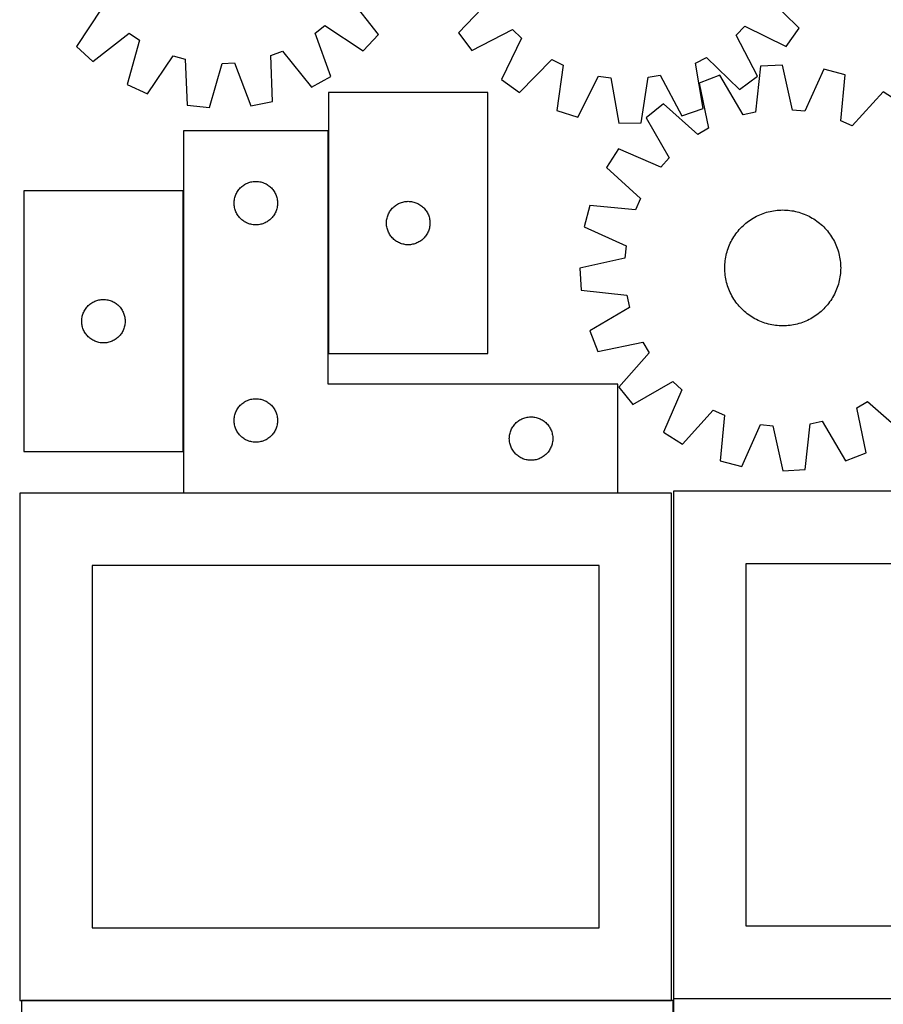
# Model space of a CAD drawing. Header units: millimetres. Extents: x 7 to 1493, y 7 to 2993.
# Tile 3 of 12: x 7 to 603, y 1759 to 2438. Entities that reach past the tile are written whole.
import ezdxf

# ---------------------------------------------------------------- set-up
doc = ezdxf.new("R2010")
doc.units = ezdxf.units.MM
doc.layers.add('COMMON', color=5, linetype='CONTINUOUS', true_color=0x0000ff)
doc.layers.add('CUT', color=7, linetype='CONTINUOUS', true_color=0x000000)

msp = doc.modelspace()

# ---------------------------------------------------------------- linework, layer by layer
at = {"layer": 'COMMON'}
for p, q in [((219.795495, 2361.699047), (219.795495, 2207.957089)), ((119.595495, 2140.211977), (119.595495, 2320.211977)), ((419.695495, 2111.599047), (119.695495, 2111.599047)), ((7.849575, 1761.399045), (456.70076, 1761.399045)), ((457.949575, 1761.299045), (457.949575, 1412.623824)), ((458.049576, 1762.723824), (908.049576, 1762.723824))]:
    msp.add_line(p, q, dxfattribs=at)
at = {"layer": 'CUT'}
for p, q in [((254.271407, 2428.209588), (234.723624, 2453.246739)), ((544.748973, 2432.458633), (522.108969, 2454.738781)), ((331.573278, 2452.16104), (309.544302, 2429.276569)), ((63.348229, 2446.372304), (45.868672, 2419.849864)), ((210.584982, 2429.068385), (217.314194, 2434.382242)), ((217.314194, 2434.382242), (243.836635, 2416.902685)), ((501.322338, 2427.624527), (507.302741, 2433.768966)), ((507.302741, 2433.768966), (535.874494, 2419.889856)), ((57.175576, 2409.415091), (82.212726, 2428.962874)), ((82.212726, 2428.962874), (89.345946, 2424.205085)), ((221.439124, 2399.216042), (210.584982, 2429.068385)), ((243.836635, 2416.902685), (254.271407, 2428.209588)), ((309.544302, 2429.276569), (318.755555, 2416.952472)), ((318.755555, 2416.952472), (346.94138, 2431.599451)), ((346.94138, 2431.599451), (353.08582, 2425.619047)), ((515.969316, 2399.438701), (501.322338, 2427.624527)), ((535.874494, 2419.889856), (544.748973, 2432.458633)), ((45.868672, 2419.849864), (57.175576, 2409.415091)), ((89.345946, 2424.205085), (80.917784, 2393.579265)), ((353.08582, 2425.619047), (339.20671, 2397.047295)), ((94.89581, 2387.149232), (112.666958, 2413.477184)), ((112.666958, 2413.477184), (120.921291, 2411.156544)), ((180.156247, 2413.532654), (188.19818, 2416.506991)), ((181.254268, 2381.787275), (180.156247, 2413.532654)), ((188.19818, 2416.506991), (208.02104, 2391.68706)), ((120.921291, 2411.156544), (122.369531, 2379.425213)), ((137.650414, 2377.629335), (146.415996, 2408.160292)), ((146.415996, 2408.160292), (154.983449, 2408.503961)), ((154.983449, 2408.503961), (166.166328, 2378.773203)), ((351.775487, 2388.172816), (374.055635, 2410.812819)), ((374.055635, 2410.812819), (381.747391, 2407.023854)), ((381.747391, 2407.023854), (377.376729, 2375.561621)), ((473.174311, 2408.260761), (480.760749, 2412.256424)), ((478.394516, 2376.928282), (473.174311, 2408.260761)), ((480.760749, 2412.256424), (503.645219, 2390.227448)), ((517.982188, 2406.129649), (514.587954, 2374.547155)), ((533.344517, 2406.983687), (517.982188, 2406.129649)), ((540.218546, 2375.972036), (533.344517, 2406.983687)), ((208.02104, 2391.68706), (221.439124, 2399.216042)), ((392.072712, 2371.005456), (406.266245, 2399.422323)), ((406.266245, 2399.422323), (414.752395, 2398.195686)), ((440.420213, 2398.542944), (448.870073, 2399.998707)), ((448.870073, 2399.998707), (463.82717, 2371.976216)), ((490.085968, 2400.107462), (475.739436, 2394.548003)), ((506.206685, 2372.737821), (490.085968, 2400.107462)), ((503.645219, 2390.227448), (515.969316, 2399.438701)), ((561.736357, 2404.090721), (548.748722, 2375.10286)), ((576.610713, 2400.155738), (561.736357, 2404.090721)), ((573.565175, 2368.537714), (576.610713, 2400.155738)), ((80.917784, 2393.579265), (94.89581, 2387.149232)), ((339.20671, 2397.047295), (351.775487, 2388.172816)), ((414.752395, 2398.195686), (420.318013, 2366.922716)), ((435.702656, 2367.130854), (440.420213, 2398.542944)), ((475.739436, 2394.548003), (482.270856, 2363.46239)), ((219.895496, 2387.957089), (219.895496, 2207.957089)), ((329.895496, 2387.957089), (219.895496, 2387.957089)), ((329.895496, 2207.957089), (329.895496, 2387.957089)), ((602.718981, 2388.630804), (581.409265, 2365.075109)), ((615.649358, 2380.291984), (602.718981, 2388.630804)), ((122.369531, 2379.425213), (137.650414, 2377.629335)), ((166.166328, 2378.773203), (181.254268, 2381.787275)), ((451.069513, 2380.200156), (439.143118, 2370.479475)), ((474.85891, 2359.151657), (451.069513, 2380.200156)), ((377.376729, 2375.561621), (392.072712, 2371.005456)), ((463.82717, 2371.976216), (478.394516, 2376.928282)), ((514.587954, 2374.547155), (506.206685, 2372.737821)), ((548.748722, 2375.10286), (540.218546, 2375.972036)), ((420.318013, 2366.922716), (435.702656, 2367.130854)), ((439.143118, 2370.479475), (454.96085, 2342.93362)), ((581.409265, 2365.075109), (573.565175, 2368.537714)), ((219.695495, 2361.699047), (119.695495, 2361.699047)), ((119.695495, 2361.699047), (119.695495, 2111.699047)), ((219.695495, 2186.699047), (219.695495, 2361.699047)), ((482.270856, 2363.46239), (474.85891, 2359.151657)), ((420.114355, 2349.210436), (411.775535, 2336.28006)), ((449.24376, 2336.543451), (420.114355, 2349.210436)), ((454.96085, 2342.93362), (449.24376, 2336.543451)), ((411.775535, 2336.28006), (435.331229, 2314.970343)), ((160.692281, 2323.696636), (161.321839, 2324.144202)), ((161.321839, 2324.144202), (161.973603, 2324.558767)), ((161.973603, 2324.558767), (162.645844, 2324.939229)), ((162.645844, 2324.939229), (163.336779, 2325.284581)), ((163.336779, 2325.284581), (164.044576, 2325.593907)), ((164.044576, 2325.593907), (164.767359, 2325.866386)), ((164.767359, 2325.866386), (165.50321, 2326.101295)), ((165.50321, 2326.101295), (166.250179, 2326.298013)), ((166.250179, 2326.298013), (167.006283, 2326.456016)), ((167.006283, 2326.456016), (167.769519, 2326.574887)), ((167.769519, 2326.574887), (168.537863, 2326.65431)), ((168.537863, 2326.65431), (169.309276, 2326.694074)), ((169.309276, 2326.694074), (170.081713, 2326.694074)), ((170.081713, 2326.694074), (170.853127, 2326.65431)), ((170.853127, 2326.65431), (171.62147, 2326.574887)), ((171.62147, 2326.574887), (172.384706, 2326.456016)), ((172.384706, 2326.456016), (173.140811, 2326.298013)), ((173.140811, 2326.298013), (173.887779, 2326.101295)), ((173.887779, 2326.101295), (174.62363, 2325.866386)), ((174.62363, 2325.866386), (175.346413, 2325.593907)), ((175.346413, 2325.593907), (176.054211, 2325.284581)), ((176.054211, 2325.284581), (176.745146, 2324.939229)), ((176.745146, 2324.939229), (177.417387, 2324.558767)), ((177.417387, 2324.558767), (178.069151, 2324.144202)), ((178.069151, 2324.144202), (178.698709, 2323.696636)), ((119.495494, 2320.211977), (9.495494, 2320.211977)), ((9.495494, 2320.211977), (9.495494, 2140.211977)), ((119.495494, 2140.211977), (119.495494, 2320.211977)), ((155.659742, 2316.990328), (155.950741, 2317.705856)), ((155.950741, 2317.705856), (156.278188, 2318.405454)), ((156.278188, 2318.405454), (156.641216, 2319.087268)), ((156.641216, 2319.087268), (157.038861, 2319.74949)), ((157.038861, 2319.74949), (157.47007, 2320.390364)), ((157.47007, 2320.390364), (157.933698, 2321.008189)), ((157.933698, 2321.008189), (158.428516, 2321.601329)), ((158.428516, 2321.601329), (158.953212, 2322.168209)), ((158.953212, 2322.168209), (159.506395, 2322.707328)), ((159.506395, 2322.707328), (160.086597, 2323.217254)), ((160.086597, 2323.217254), (160.692281, 2323.696636)), ((178.698709, 2323.696636), (179.304392, 2323.217254)), ((179.304392, 2323.217254), (179.884595, 2322.707328)), ((179.884595, 2322.707328), (180.437778, 2322.168209)), ((180.437778, 2322.168209), (180.962474, 2321.601329)), ((180.962474, 2321.601329), (181.457292, 2321.008189)), ((181.457292, 2321.008189), (181.92092, 2320.390364)), ((181.92092, 2320.390364), (182.352128, 2319.74949)), ((182.352128, 2319.74949), (182.749773, 2319.087268)), ((182.749773, 2319.087268), (183.112801, 2318.405454)), ((183.112801, 2318.405454), (183.440248, 2317.705856)), ((183.440248, 2317.705856), (183.731247, 2316.990328)), ((154.695495, 2311.699047), (154.715383, 2312.471228)), ((154.715383, 2310.926866), (154.695495, 2311.699047)), ((154.715383, 2312.471228), (154.774997, 2313.241362)), ((154.774997, 2310.156732), (154.715383, 2310.926866)), ((154.774997, 2313.241362), (154.874176, 2314.007406)), ((154.874176, 2314.007406), (155.012659, 2314.767328)), ((155.012659, 2314.767328), (155.190079, 2315.519114)), ((155.190079, 2315.519114), (155.405964, 2316.26077)), ((155.405964, 2316.26077), (155.659742, 2316.990328)), ((183.731247, 2316.990328), (183.985025, 2316.26077)), ((183.985025, 2316.26077), (184.200911, 2315.519114)), ((184.200911, 2315.519114), (184.37833, 2314.767328)), ((184.37833, 2314.767328), (184.516813, 2314.007406)), ((184.516813, 2314.007406), (184.615993, 2313.241362)), ((184.615993, 2313.241362), (184.675606, 2312.471228)), ((184.675606, 2310.926866), (184.615993, 2310.156732)), ((184.675606, 2312.471228), (184.695495, 2311.699047)), ((184.695495, 2311.699047), (184.675606, 2310.926866)), ((266.204179, 2310.182515), (266.845053, 2310.613723)), ((266.845053, 2310.613723), (267.507275, 2311.011368)), ((267.507275, 2311.011368), (268.189089, 2311.374396)), ((268.189089, 2311.374396), (268.888687, 2311.701843)), ((268.888687, 2311.701843), (269.604214, 2311.992842)), ((269.604214, 2311.992842), (270.333773, 2312.24662)), ((270.333773, 2312.24662), (271.075429, 2312.462505)), ((271.075429, 2312.462505), (271.827215, 2312.639925)), ((271.827215, 2312.639925), (272.587137, 2312.778408)), ((272.587137, 2312.778408), (273.353181, 2312.877588)), ((273.353181, 2312.877588), (274.123314, 2312.937201)), ((274.123314, 2312.937201), (274.895496, 2312.957089)), ((274.895496, 2312.957089), (275.667677, 2312.937201)), ((275.667677, 2312.937201), (276.437811, 2312.877588)), ((276.437811, 2312.877588), (277.203854, 2312.778408)), ((277.203854, 2312.778408), (277.963777, 2312.639925)), ((277.963777, 2312.639925), (278.715563, 2312.462505)), ((278.715563, 2312.462505), (279.457218, 2312.24662)), ((279.457218, 2312.24662), (280.186777, 2311.992842)), ((280.186777, 2311.992842), (280.902304, 2311.701843)), ((280.902304, 2311.701843), (281.601903, 2311.374396)), ((281.601903, 2311.374396), (282.283717, 2311.011368)), ((282.283717, 2311.011368), (282.945939, 2310.613723)), ((282.945939, 2310.613723), (283.586812, 2310.182515)), ((435.331229, 2314.970343), (431.868624, 2307.126254)), ((154.874176, 2309.390688), (154.774997, 2310.156732)), ((155.012659, 2308.630766), (154.874176, 2309.390688)), ((155.190079, 2307.87898), (155.012659, 2308.630766)), ((155.405964, 2307.137325), (155.190079, 2307.87898)), ((155.659742, 2306.407766), (155.405964, 2307.137325)), ((155.950741, 2305.692239), (155.659742, 2306.407766)), ((156.278188, 2304.99264), (155.950741, 2305.692239)), ((156.641216, 2304.310826), (156.278188, 2304.99264)), ((157.038861, 2303.648604), (156.641216, 2304.310826)), ((182.749773, 2304.310826), (182.352128, 2303.648604)), ((183.112801, 2304.99264), (182.749773, 2304.310826)), ((183.440248, 2305.692239), (183.112801, 2304.99264)), ((183.731247, 2306.407766), (183.440248, 2305.692239)), ((183.985025, 2307.137325), (183.731247, 2306.407766)), ((184.200911, 2307.87898), (183.985025, 2307.137325)), ((184.37833, 2308.630766), (184.200911, 2307.87898)), ((184.516813, 2309.390688), (184.37833, 2308.630766)), ((184.615993, 2310.156732), (184.516813, 2309.390688)), ((261.000636, 2303.608008), (261.309962, 2304.315805)), ((261.309962, 2304.315805), (261.655314, 2305.006741)), ((261.655314, 2305.006741), (262.035776, 2305.678981)), ((262.035776, 2305.678981), (262.450341, 2306.330745)), ((262.450341, 2306.330745), (262.897907, 2306.960304)), ((262.897907, 2306.960304), (263.377289, 2307.565987)), ((263.377289, 2307.565987), (263.887215, 2308.14619)), ((263.887215, 2308.14619), (264.426333, 2308.699372)), ((264.426333, 2308.699372), (264.993214, 2309.224068)), ((264.993214, 2309.224068), (265.586353, 2309.718887)), ((265.586353, 2309.718887), (266.204179, 2310.182515)), ((283.586812, 2310.182515), (284.204638, 2309.718887)), ((284.204638, 2309.718887), (284.797778, 2309.224068)), ((284.797778, 2309.224068), (285.364658, 2308.699372)), ((285.364658, 2308.699372), (285.903776, 2308.14619)), ((285.903776, 2308.14619), (286.413702, 2307.565987)), ((286.413702, 2307.565987), (286.893084, 2306.960304)), ((286.893084, 2306.960304), (287.340651, 2306.330745)), ((287.340651, 2306.330745), (287.755215, 2305.678981)), ((287.755215, 2305.678981), (288.135678, 2305.006741)), ((288.135678, 2305.006741), (288.48103, 2304.315805)), ((288.48103, 2304.315805), (288.790355, 2303.608008)), ((400.2506, 2310.171791), (396.315618, 2295.297435)), ((431.868624, 2307.126254), (400.2506, 2310.171791)), ((517.516234, 2303.685024), (518.676899, 2304.166546)), ((518.676899, 2304.166546), (519.852117, 2304.611374)), ((519.852117, 2304.611374), (521.040727, 2305.019067)), ((521.040727, 2305.019067), (522.241556, 2305.389224)), ((522.241556, 2305.389224), (523.453419, 2305.721479)), ((523.453419, 2305.721479), (524.675121, 2306.015504)), ((524.675121, 2306.015504), (525.905456, 2306.271011)), ((525.905456, 2306.271011), (527.143209, 2306.487745)), ((527.143209, 2306.487745), (528.387159, 2306.665493)), ((528.387159, 2306.665493), (529.636079, 2306.804081)), ((529.636079, 2306.804081), (530.888736, 2306.90337)), ((530.888736, 2306.90337), (532.143893, 2306.963264)), ((532.143893, 2306.963264), (533.400312, 2306.983702)), ((533.400312, 2306.983702), (534.656753, 2306.964666)), ((534.656753, 2306.964666), (535.911976, 2306.906173)), ((535.911976, 2306.906173), (537.164743, 2306.808281)), ((537.164743, 2306.808281), (538.413817, 2306.671088)), ((538.413817, 2306.671088), (539.657964, 2306.494727)), ((539.657964, 2306.494727), (540.895959, 2306.279375)), ((540.895959, 2306.279375), (542.126578, 2306.025242)), ((542.126578, 2306.025242), (543.348607, 2305.732579)), ((543.348607, 2305.732579), (544.560841, 2305.401677)), ((544.560841, 2305.401677), (545.762082, 2305.03286)), ((545.762082, 2305.03286), (546.951146, 2304.626493)), ((546.951146, 2304.626493), (548.126859, 2304.182978)), ((548.126859, 2304.182978), (549.288061, 2303.702751)), ((549.288061, 2303.702751), (550.433605, 2303.186288)), ((157.47007, 2303.007731), (157.038861, 2303.648604)), ((157.933698, 2302.389905), (157.47007, 2303.007731)), ((158.428516, 2301.796765), (157.933698, 2302.389905)), ((158.953212, 2301.229885), (158.428516, 2301.796765)), ((159.506395, 2300.690767), (158.953212, 2301.229885)), ((160.086597, 2300.18084), (159.506395, 2300.690767)), ((160.692281, 2299.701458), (160.086597, 2300.18084)), ((161.321839, 2299.253892), (160.692281, 2299.701458)), ((161.973603, 2298.839328), (161.321839, 2299.253892)), ((162.645844, 2298.458865), (161.973603, 2298.839328)), ((163.336779, 2298.113513), (162.645844, 2298.458865)), ((164.044576, 2297.804188), (163.336779, 2298.113513)), ((164.767359, 2297.531709), (164.044576, 2297.804188)), ((165.50321, 2297.296799), (164.767359, 2297.531709)), ((166.250179, 2297.100081), (165.50321, 2297.296799)), ((167.006283, 2296.942078), (166.250179, 2297.100081)), ((167.769519, 2296.823207), (167.006283, 2296.942078)), ((172.384706, 2296.942078), (171.62147, 2296.823207)), ((173.140811, 2297.100081), (172.384706, 2296.942078)), ((173.887779, 2297.296799), (173.140811, 2297.100081)), ((174.62363, 2297.531709), (173.887779, 2297.296799)), ((175.346413, 2297.804188), (174.62363, 2297.531709)), ((176.054211, 2298.113513), (175.346413, 2297.804188)), ((176.745146, 2298.458865), (176.054211, 2298.113513)), ((177.417387, 2298.839328), (176.745146, 2298.458865)), ((178.069151, 2299.253892), (177.417387, 2298.839328)), ((178.698709, 2299.701458), (178.069151, 2299.253892)), ((179.304392, 2300.18084), (178.698709, 2299.701458)), ((179.884595, 2300.690767), (179.304392, 2300.18084)), ((180.437778, 2301.229885), (179.884595, 2300.690767)), ((180.962474, 2301.796765), (180.437778, 2301.229885)), ((181.457292, 2302.389905), (180.962474, 2301.796765)), ((181.92092, 2303.007731), (181.457292, 2302.389905)), ((182.352128, 2303.648604), (181.92092, 2303.007731)), ((259.900469, 2298.343308), (259.940233, 2299.114721)), ((259.900469, 2297.570871), (259.900469, 2298.343308)), ((259.940233, 2296.799458), (259.900469, 2297.570871)), ((259.940233, 2299.114721), (260.019656, 2299.883065)), ((260.019656, 2299.883065), (260.138526, 2300.646301)), ((260.138526, 2300.646301), (260.29653, 2301.402406)), ((260.29653, 2301.402406), (260.493248, 2302.149374)), ((260.493248, 2302.149374), (260.728157, 2302.885225)), ((260.728157, 2302.885225), (261.000636, 2303.608008)), ((288.790355, 2303.608008), (289.062834, 2302.885225)), ((289.062834, 2302.885225), (289.297744, 2302.149374)), ((289.297744, 2302.149374), (289.494461, 2301.402406)), ((289.494461, 2301.402406), (289.652465, 2300.646301)), ((289.652465, 2300.646301), (289.771336, 2299.883065)), ((289.771336, 2299.883065), (289.850759, 2299.114721)), ((289.850759, 2299.114721), (289.890523, 2298.343308)), ((289.890523, 2297.570871), (289.850759, 2296.799458)), ((289.890523, 2298.343308), (289.890523, 2297.570871)), ((506.024481, 2296.127171), (506.953419, 2296.973388)), ((506.953419, 2296.973388), (507.908478, 2297.790007)), ((507.908478, 2297.790007), (508.888717, 2298.576225)), ((508.888717, 2298.576225), (509.893168, 2299.331265)), ((509.893168, 2299.331265), (510.92084, 2300.054382)), ((510.92084, 2300.054382), (511.970718, 2300.744862)), ((511.970718, 2300.744862), (513.041767, 2301.402024)), ((513.041767, 2301.402024), (514.132929, 2302.025219)), ((514.132929, 2302.025219), (515.243127, 2302.613832)), ((515.243127, 2302.613832), (516.371267, 2303.167283)), ((516.371267, 2303.167283), (517.516234, 2303.685024)), ((550.433605, 2303.186288), (551.562362, 2302.634096)), ((551.562362, 2302.634096), (552.673217, 2302.046722)), ((552.673217, 2302.046722), (553.765073, 2301.424745)), ((553.765073, 2301.424745), (554.836855, 2300.768779)), ((554.836855, 2300.768779), (555.887503, 2300.079471)), ((555.887503, 2300.079471), (556.915981, 2299.357502)), ((556.915981, 2299.357502), (557.921274, 2298.603583)), ((557.921274, 2298.603583), (558.902389, 2297.81846)), ((558.902389, 2297.81846), (559.85836, 2297.002906)), ((559.85836, 2297.002906), (560.788241, 2296.157727)), ((168.537863, 2296.743784), (167.769519, 2296.823207)), ((169.309276, 2296.70402), (168.537863, 2296.743784)), ((170.081713, 2296.70402), (169.309276, 2296.70402)), ((170.853127, 2296.743784), (170.081713, 2296.70402)), ((171.62147, 2296.823207), (170.853127, 2296.743784)), ((260.019656, 2296.031114), (259.940233, 2296.799458)), ((260.138526, 2295.267878), (260.019656, 2296.031114)), ((260.29653, 2294.511773), (260.138526, 2295.267878)), ((260.493248, 2293.764805), (260.29653, 2294.511773)), ((260.728157, 2293.028954), (260.493248, 2293.764805)), ((261.000636, 2292.306171), (260.728157, 2293.028954)), ((261.309962, 2291.598374), (261.000636, 2292.306171)), ((261.655314, 2290.907438), (261.309962, 2291.598374)), ((262.035776, 2290.235197), (261.655314, 2290.907438)), ((262.450341, 2289.583434), (262.035776, 2290.235197)), ((287.755215, 2290.235197), (287.340651, 2289.583434)), ((288.135678, 2290.907438), (287.755215, 2290.235197)), ((288.48103, 2291.598374), (288.135678, 2290.907438)), ((288.790355, 2292.306171), (288.48103, 2291.598374)), ((289.062834, 2293.028954), (288.790355, 2292.306171)), ((289.297744, 2293.764805), (289.062834, 2293.028954)), ((289.494461, 2294.511773), (289.297744, 2293.764805)), ((289.652465, 2295.267878), (289.494461, 2294.511773)), ((289.771336, 2296.031114), (289.652465, 2295.267878)), ((289.850759, 2296.799458), (289.771336, 2296.031114)), ((396.315618, 2295.297435), (425.303479, 2282.3098)), ((500.326868, 2289.448581), (501.048837, 2290.477059)), ((501.048837, 2290.477059), (501.802756, 2291.482352)), ((501.802756, 2291.482352), (502.587879, 2292.463468)), ((502.587879, 2292.463468), (503.403433, 2293.419438)), ((503.403433, 2293.419438), (504.248612, 2294.349319)), ((504.248612, 2294.349319), (505.122582, 2295.252194)), ((505.122582, 2295.252194), (506.024481, 2296.127171)), ((560.788241, 2296.157727), (561.691116, 2295.283757)), ((561.691116, 2295.283757), (562.566093, 2294.381858)), ((562.566093, 2294.381858), (563.412309, 2293.45292)), ((563.412309, 2293.45292), (564.228929, 2292.497861)), ((564.228929, 2292.497861), (565.015147, 2291.517622)), ((565.015147, 2291.517622), (565.770187, 2290.513171)), ((565.770187, 2290.513171), (566.493303, 2289.485499)), ((262.897907, 2288.953875), (262.450341, 2289.583434)), ((263.377289, 2288.348192), (262.897907, 2288.953875)), ((263.887215, 2287.767989), (263.377289, 2288.348192)), ((264.426333, 2287.214807), (263.887215, 2287.767989)), ((264.993214, 2286.690111), (264.426333, 2287.214807)), ((265.586353, 2286.195292), (264.993214, 2286.690111)), ((266.204179, 2285.731664), (265.586353, 2286.195292)), ((266.845053, 2285.300456), (266.204179, 2285.731664)), ((267.507275, 2284.902811), (266.845053, 2285.300456)), ((268.189089, 2284.539783), (267.507275, 2284.902811)), ((268.888687, 2284.212336), (268.189089, 2284.539783)), ((269.604214, 2283.921337), (268.888687, 2284.212336)), ((270.333773, 2283.667559), (269.604214, 2283.921337)), ((271.075429, 2283.451674), (270.333773, 2283.667559)), ((271.827215, 2283.274254), (271.075429, 2283.451674)), ((278.715563, 2283.451674), (277.963777, 2283.274254)), ((279.457218, 2283.667559), (278.715563, 2283.451674)), ((280.186777, 2283.921337), (279.457218, 2283.667559)), ((280.902304, 2284.212336), (280.186777, 2283.921337)), ((281.601903, 2284.539783), (280.902304, 2284.212336)), ((282.283717, 2284.902811), (281.601903, 2284.539783)), ((282.945939, 2285.300456), (282.283717, 2284.902811)), ((283.586812, 2285.731664), (282.945939, 2285.300456)), ((284.204638, 2286.195292), (283.586812, 2285.731664)), ((284.797778, 2286.690111), (284.204638, 2286.195292)), ((285.364658, 2287.214807), (284.797778, 2286.690111)), ((285.903776, 2287.767989), (285.364658, 2287.214807)), ((286.413702, 2288.348192), (285.903776, 2287.767989)), ((286.893084, 2288.953875), (286.413702, 2288.348192)), ((287.340651, 2289.583434), (286.893084, 2288.953875)), ((496.703587, 2282.849139), (497.220051, 2283.994684)), ((497.220051, 2283.994684), (497.772242, 2285.12344)), ((497.772242, 2285.12344), (498.359617, 2286.234295)), ((498.359617, 2286.234295), (498.981594, 2287.326152)), ((498.981594, 2287.326152), (499.63756, 2288.397933)), ((499.63756, 2288.397933), (500.326868, 2289.448581)), ((566.493303, 2289.485499), (567.183783, 2288.435621)), ((567.183783, 2288.435621), (567.840945, 2287.364572)), ((567.840945, 2287.364572), (568.46414, 2286.27341)), ((568.46414, 2286.27341), (569.052753, 2285.163211)), ((569.052753, 2285.163211), (569.606204, 2284.035072)), ((569.606204, 2284.035072), (570.123946, 2282.890104)), ((272.587137, 2283.135771), (271.827215, 2283.274254)), ((273.353181, 2283.036591), (272.587137, 2283.135771)), ((274.123314, 2282.976978), (273.353181, 2283.036591)), ((274.895496, 2282.957089), (274.123314, 2282.976978)), ((275.667677, 2282.976978), (274.895496, 2282.957089)), ((276.437811, 2283.036591), (275.667677, 2282.976978)), ((277.203854, 2283.135771), (276.437811, 2283.036591)), ((277.963777, 2283.274254), (277.203854, 2283.135771)), ((425.303479, 2282.3098), (424.434303, 2273.779624)), ((494.381097, 2275.687656), (494.673759, 2276.909686)), ((494.673759, 2276.909686), (495.004662, 2278.121919)), ((495.004662, 2278.121919), (495.373479, 2279.323161)), ((495.373479, 2279.323161), (495.779845, 2280.512225)), ((495.779845, 2280.512225), (496.223361, 2281.687938)), ((496.223361, 2281.687938), (496.703587, 2282.849139)), ((570.123946, 2282.890104), (570.605468, 2281.729439)), ((570.605468, 2281.729439), (571.050295, 2280.554222)), ((571.050295, 2280.554222), (571.457988, 2279.365612)), ((571.457988, 2279.365612), (571.828145, 2278.164783)), ((571.828145, 2278.164783), (572.1604, 2276.952919)), ((572.1604, 2276.952919), (572.454426, 2275.731217)), ((424.434303, 2273.779624), (393.422652, 2266.905595)), ((493.500166, 2269.473055), (493.598057, 2270.725822)), ((493.598057, 2270.725822), (493.735251, 2271.974895)), ((493.735251, 2271.974895), (493.911611, 2273.219043)), ((493.911611, 2273.219043), (494.126964, 2274.457037)), ((494.126964, 2274.457037), (494.381097, 2275.687656)), ((572.454426, 2275.731217), (572.709932, 2274.500883)), ((572.709932, 2274.500883), (572.926666, 2273.263129)), ((572.926666, 2273.263129), (573.104415, 2272.019179)), ((573.104415, 2272.019179), (573.243002, 2270.77026)), ((573.243002, 2270.77026), (573.342292, 2269.517603)), ((393.422652, 2266.905595), (394.27669, 2251.543266)), ((493.422636, 2266.961391), (493.441673, 2268.217832)), ((493.443075, 2265.704971), (493.422636, 2266.961391)), ((493.441673, 2268.217832), (493.500166, 2269.473055)), ((493.502969, 2264.449814), (493.443075, 2265.704971)), ((493.602258, 2263.197158), (493.502969, 2264.449814)), ((493.740845, 2261.948238), (493.602258, 2263.197158)), ((573.247203, 2263.241596), (573.110009, 2261.992522)), ((573.345094, 2264.494362), (573.247203, 2263.241596)), ((573.342292, 2269.517603), (573.402185, 2268.262446)), ((573.403587, 2265.749585), (573.345094, 2264.494362)), ((573.402185, 2268.262446), (573.422624, 2267.006027)), ((573.422624, 2267.006027), (573.403587, 2265.749585)), ((493.918594, 2260.704288), (493.740845, 2261.948238)), ((494.135328, 2259.466534), (493.918594, 2260.704288)), ((494.390834, 2258.2362), (494.135328, 2259.466534)), ((494.68486, 2257.014498), (494.390834, 2258.2362)), ((495.017115, 2255.802634), (494.68486, 2257.014498)), ((572.171501, 2257.057732), (571.840598, 2255.845498)), ((572.464163, 2258.279761), (572.171501, 2257.057732)), ((572.718296, 2259.51038), (572.464163, 2258.279761)), ((572.933649, 2260.748374), (572.718296, 2259.51038)), ((573.110009, 2261.992522), (572.933649, 2260.748374)), ((394.27669, 2251.543266), (425.859184, 2248.149033)), ((495.387272, 2254.601805), (495.017115, 2255.802634)), ((495.794965, 2253.413195), (495.387272, 2254.601805)), ((496.239792, 2252.237978), (495.794965, 2253.413195)), ((496.721314, 2251.077313), (496.239792, 2252.237978)), ((497.239056, 2249.932346), (496.721314, 2251.077313)), ((497.792507, 2248.804206), (497.239056, 2249.932346)), ((569.625209, 2249.972734), (569.073018, 2248.843977)), ((570.141673, 2251.118278), (569.625209, 2249.972734)), ((570.6219, 2252.27948), (570.141673, 2251.118278)), ((571.065415, 2253.455193), (570.6219, 2252.27948)), ((571.471781, 2254.644256), (571.065415, 2253.455193)), ((571.840598, 2255.845498), (571.471781, 2254.644256)), ((55.804177, 2242.437402), (56.445051, 2242.86861)), ((56.445051, 2242.86861), (57.107273, 2243.266256)), ((57.107273, 2243.266256), (57.789087, 2243.629283)), ((57.789087, 2243.629283), (58.488685, 2243.956731)), ((58.488685, 2243.956731), (59.204212, 2244.247729)), ((59.204212, 2244.247729), (59.933771, 2244.501508)), ((59.933771, 2244.501508), (60.675427, 2244.717393)), ((60.675427, 2244.717393), (61.427213, 2244.894812)), ((61.427213, 2244.894812), (62.187135, 2245.033296)), ((62.187135, 2245.033296), (62.953179, 2245.132475)), ((62.953179, 2245.132475), (63.723312, 2245.192088)), ((63.723312, 2245.192088), (64.495494, 2245.211977)), ((64.495494, 2245.211977), (65.267675, 2245.192088)), ((65.267675, 2245.192088), (66.037809, 2245.132475)), ((66.037809, 2245.132475), (66.803852, 2245.033296)), ((66.803852, 2245.033296), (67.563775, 2244.894812)), ((67.563775, 2244.894812), (68.315561, 2244.717393)), ((68.315561, 2244.717393), (69.057216, 2244.501508)), ((69.057216, 2244.501508), (69.786775, 2244.247729)), ((69.786775, 2244.247729), (70.502302, 2243.956731)), ((70.502302, 2243.956731), (71.201901, 2243.629283)), ((71.201901, 2243.629283), (71.883715, 2243.266256)), ((71.883715, 2243.266256), (72.545937, 2242.86861)), ((72.545937, 2242.86861), (73.18681, 2242.437402)), ((425.859184, 2248.149033), (427.668518, 2239.767763)), ((498.38112, 2247.694007), (497.792507, 2248.804206)), ((499.004315, 2246.602845), (498.38112, 2247.694007)), ((499.661477, 2245.531796), (499.004315, 2246.602845)), ((500.351957, 2244.481918), (499.661477, 2245.531796)), ((501.075074, 2243.454247), (500.351957, 2244.481918)), ((501.830113, 2242.449796), (501.075074, 2243.454247)), ((565.796423, 2243.490358), (565.042505, 2242.485065)), ((566.518393, 2244.518836), (565.796423, 2243.490358)), ((567.2077, 2245.569484), (566.518393, 2244.518836)), ((567.863667, 2246.641265), (567.2077, 2245.569484)), ((568.485644, 2247.733122), (567.863667, 2246.641265)), ((569.073018, 2248.843977), (568.485644, 2247.733122)), ((50.328155, 2235.140113), (50.600634, 2235.862895)), ((50.600634, 2235.862895), (50.90996, 2236.570693)), ((50.90996, 2236.570693), (51.255312, 2237.261628)), ((51.255312, 2237.261628), (51.635774, 2237.933869)), ((51.635774, 2237.933869), (52.050339, 2238.585633)), ((52.050339, 2238.585633), (52.497905, 2239.215191)), ((52.497905, 2239.215191), (52.977287, 2239.820875)), ((52.977287, 2239.820875), (53.487213, 2240.401077)), ((53.487213, 2240.401077), (54.026331, 2240.95426)), ((54.026331, 2240.95426), (54.593212, 2241.478956)), ((54.593212, 2241.478956), (55.186351, 2241.973774)), ((55.186351, 2241.973774), (55.804177, 2242.437402)), ((73.18681, 2242.437402), (73.804636, 2241.973774)), ((73.804636, 2241.973774), (74.397776, 2241.478956)), ((74.397776, 2241.478956), (74.964656, 2240.95426)), ((74.964656, 2240.95426), (75.503774, 2240.401077)), ((75.503774, 2240.401077), (76.0137, 2239.820875)), ((76.0137, 2239.820875), (76.493082, 2239.215191)), ((76.493082, 2239.215191), (76.940649, 2238.585633)), ((76.940649, 2238.585633), (77.355213, 2237.933869)), ((77.355213, 2237.933869), (77.735676, 2237.261628)), ((77.735676, 2237.261628), (78.081028, 2236.570693)), ((78.081028, 2236.570693), (78.390353, 2235.862895)), ((78.390353, 2235.862895), (78.662832, 2235.140113)), ((427.668518, 2239.767763), (400.298877, 2223.647046)), ((502.616331, 2241.469557), (501.830113, 2242.449796)), ((503.432951, 2240.514497), (502.616331, 2241.469557)), ((504.279167, 2239.585559), (503.432951, 2240.514497)), ((505.154144, 2238.683661), (504.279167, 2239.585559)), ((506.057019, 2237.80969), (505.154144, 2238.683661)), ((506.986901, 2236.964511), (506.057019, 2237.80969)), ((507.942871, 2236.148958), (506.986901, 2236.964511)), ((508.923986, 2235.363834), (507.942871, 2236.148958)), ((558.936782, 2236.17741), (557.956543, 2235.391192)), ((559.891842, 2236.99403), (558.936782, 2236.17741)), ((560.820779, 2237.840246), (559.891842, 2236.99403)), ((561.722678, 2238.715223), (560.820779, 2237.840246)), ((562.596648, 2239.618098), (561.722678, 2238.715223)), ((563.441827, 2240.547979), (562.596648, 2239.618098)), ((564.257381, 2241.503949), (563.441827, 2240.547979)), ((565.042505, 2242.485065), (564.257381, 2241.503949)), ((49.500467, 2230.598196), (49.540231, 2231.369609)), ((49.500467, 2229.825758), (49.500467, 2230.598196)), ((49.540231, 2229.054345), (49.500467, 2229.825758)), ((49.540231, 2231.369609), (49.619654, 2232.137952)), ((49.619654, 2228.286002), (49.540231, 2229.054345)), ((49.619654, 2232.137952), (49.738524, 2232.901188)), ((49.738524, 2232.901188), (49.896528, 2233.657293)), ((49.896528, 2233.657293), (50.093246, 2234.404262)), ((50.093246, 2234.404262), (50.328155, 2235.140113)), ((78.662832, 2235.140113), (78.897742, 2234.404262)), ((78.897742, 2234.404262), (79.094459, 2233.657293)), ((79.094459, 2233.657293), (79.252463, 2232.901188)), ((79.252463, 2232.901188), (79.371334, 2232.137952)), ((79.371334, 2232.137952), (79.450757, 2231.369609)), ((79.450757, 2229.054345), (79.371334, 2228.286002)), ((79.450757, 2231.369609), (79.490521, 2230.598196)), ((79.490521, 2229.825758), (79.450757, 2229.054345)), ((79.490521, 2230.598196), (79.490521, 2229.825758)), ((509.929279, 2234.609916), (508.923986, 2235.363834)), ((510.957757, 2233.887946), (509.929279, 2234.609916)), ((512.008405, 2233.198638), (510.957757, 2233.887946)), ((513.080187, 2232.542672), (512.008405, 2233.198638)), ((514.172044, 2231.920695), (513.080187, 2232.542672)), ((515.282898, 2231.333321), (514.172044, 2231.920695)), ((516.411655, 2230.78113), (515.282898, 2231.333321)), ((517.557199, 2230.264666), (516.411655, 2230.78113)), ((518.718401, 2229.784439), (517.557199, 2230.264666)), ((519.894114, 2229.340924), (518.718401, 2229.784439)), ((521.083178, 2228.934557), (519.894114, 2229.340924)), ((545.804534, 2228.948351), (544.603704, 2228.578194)), ((546.993143, 2229.356044), (545.804534, 2228.948351)), ((548.168361, 2229.800871), (546.993143, 2229.356044)), ((549.329026, 2230.282393), (548.168361, 2229.800871)), ((550.473993, 2230.800135), (549.329026, 2230.282393)), ((551.602133, 2231.353585), (550.473993, 2230.800135)), ((552.712332, 2231.942199), (551.602133, 2231.353585)), ((553.803494, 2232.565394), (552.712332, 2231.942199)), ((554.874542, 2233.222555), (553.803494, 2232.565394)), ((555.924421, 2233.913035), (554.874542, 2233.222555)), ((556.952092, 2234.636152), (555.924421, 2233.913035)), ((557.956543, 2235.391192), (556.952092, 2234.636152)), ((49.738524, 2227.522766), (49.619654, 2228.286002)), ((49.896528, 2226.766661), (49.738524, 2227.522766)), ((50.093246, 2226.019693), (49.896528, 2226.766661)), ((50.328155, 2225.283841), (50.093246, 2226.019693)), ((50.600634, 2224.561059), (50.328155, 2225.283841)), ((50.90996, 2223.853261), (50.600634, 2224.561059)), ((51.255312, 2223.162326), (50.90996, 2223.853261)), ((51.635774, 2222.490085), (51.255312, 2223.162326)), ((52.050339, 2221.838321), (51.635774, 2222.490085)), ((77.355213, 2222.490085), (76.940649, 2221.838321)), ((77.735676, 2223.162326), (77.355213, 2222.490085)), ((78.081028, 2223.853261), (77.735676, 2223.162326)), ((78.390353, 2224.561059), (78.081028, 2223.853261)), ((78.662832, 2225.283841), (78.390353, 2224.561059)), ((78.897742, 2226.019693), (78.662832, 2225.283841)), ((79.094459, 2226.766661), (78.897742, 2226.019693)), ((79.252463, 2227.522766), (79.094459, 2226.766661)), ((79.371334, 2228.286002), (79.252463, 2227.522766)), ((400.298877, 2223.647046), (405.858336, 2209.300515)), ((522.284419, 2228.565741), (521.083178, 2228.934557)), ((523.496653, 2228.234838), (522.284419, 2228.565741)), ((524.718682, 2227.942176), (523.496653, 2228.234838)), ((525.949301, 2227.688043), (524.718682, 2227.942176)), ((527.187296, 2227.47269), (525.949301, 2227.688043)), ((528.431444, 2227.29633), (527.187296, 2227.47269)), ((529.680517, 2227.159136), (528.431444, 2227.29633)), ((530.933284, 2227.061244), (529.680517, 2227.159136)), ((532.188507, 2227.002751), (530.933284, 2227.061244)), ((533.444948, 2226.983715), (532.188507, 2227.002751)), ((534.701367, 2227.004153), (533.444948, 2226.983715)), ((535.956524, 2227.064047), (534.701367, 2227.004153)), ((537.209181, 2227.163337), (535.956524, 2227.064047)), ((538.458101, 2227.301924), (537.209181, 2227.163337)), ((539.702051, 2227.479672), (538.458101, 2227.301924)), ((540.939804, 2227.696407), (539.702051, 2227.479672)), ((542.170139, 2227.951913), (540.939804, 2227.696407)), ((543.391841, 2228.245938), (542.170139, 2227.951913)), ((544.603704, 2228.578194), (543.391841, 2228.245938)), ((52.497905, 2221.208763), (52.050339, 2221.838321)), ((52.977287, 2220.603079), (52.497905, 2221.208763)), ((53.487213, 2220.022877), (52.977287, 2220.603079)), ((54.026331, 2219.469694), (53.487213, 2220.022877)), ((54.593212, 2218.944998), (54.026331, 2219.469694)), ((55.186351, 2218.45018), (54.593212, 2218.944998)), ((55.804177, 2217.986552), (55.186351, 2218.45018)), ((56.445051, 2217.555344), (55.804177, 2217.986552)), ((57.107273, 2217.157698), (56.445051, 2217.555344)), ((57.789087, 2216.794671), (57.107273, 2217.157698)), ((58.488685, 2216.467224), (57.789087, 2216.794671)), ((59.204212, 2216.176225), (58.488685, 2216.467224)), ((59.933771, 2215.922446), (59.204212, 2216.176225)), ((60.675427, 2215.706561), (59.933771, 2215.922446)), ((61.427213, 2215.529142), (60.675427, 2215.706561)), ((62.187135, 2215.390659), (61.427213, 2215.529142)), ((62.953179, 2215.291479), (62.187135, 2215.390659)), ((66.803852, 2215.390659), (66.037809, 2215.291479)), ((67.563775, 2215.529142), (66.803852, 2215.390659)), ((68.315561, 2215.706561), (67.563775, 2215.529142)), ((69.057216, 2215.922446), (68.315561, 2215.706561)), ((69.786775, 2216.176225), (69.057216, 2215.922446)), ((70.502302, 2216.467224), (69.786775, 2216.176225)), ((71.201901, 2216.794671), (70.502302, 2216.467224)), ((71.883715, 2217.157698), (71.201901, 2216.794671)), ((72.545937, 2217.555344), (71.883715, 2217.157698)), ((73.18681, 2217.986552), (72.545937, 2217.555344)), ((73.804636, 2218.45018), (73.18681, 2217.986552)), ((74.397776, 2218.944998), (73.804636, 2218.45018)), ((74.964656, 2219.469694), (74.397776, 2218.944998)), ((75.503774, 2220.022877), (74.964656, 2219.469694)), ((76.0137, 2220.603079), (75.503774, 2220.022877)), ((76.493082, 2221.208763), (76.0137, 2220.603079)), ((76.940649, 2221.838321), (76.493082, 2221.208763)), ((405.858336, 2209.300515), (436.943948, 2215.831935)), ((436.943948, 2215.831935), (441.254682, 2208.419988)), ((63.723312, 2215.231866), (62.953179, 2215.291479)), ((64.495494, 2215.211977), (63.723312, 2215.231866)), ((65.267675, 2215.231866), (64.495494, 2215.211977)), ((66.037809, 2215.291479), (65.267675, 2215.231866)), ((219.895496, 2207.957089), (329.895496, 2207.957089)), ((441.254682, 2208.419988), (420.206182, 2184.630591)), ((429.926864, 2172.704196), (457.472719, 2188.521928)), ((457.472719, 2188.521928), (463.862887, 2182.804838)), ((419.695495, 2186.699047), (219.695495, 2186.699047)), ((419.695495, 2111.699047), (419.695495, 2186.699047)), ((420.206182, 2184.630591), (429.926864, 2172.704196)), ((463.862887, 2182.804838), (451.195902, 2153.675433)), ((161.973603, 2174.558767), (162.645844, 2174.939229)), ((162.645844, 2174.939229), (163.336779, 2175.284581)), ((163.336779, 2175.284581), (164.044576, 2175.593907)), ((164.044576, 2175.593907), (164.767359, 2175.866386)), ((164.767359, 2175.866386), (165.50321, 2176.101295)), ((165.50321, 2176.101295), (166.250179, 2176.298013)), ((166.250179, 2176.298013), (167.006283, 2176.456016)), ((167.006283, 2176.456016), (167.769519, 2176.574887)), ((167.769519, 2176.574887), (168.537863, 2176.65431)), ((168.537863, 2176.65431), (169.309276, 2176.694074)), ((169.309276, 2176.694074), (170.081713, 2176.694074)), ((170.081713, 2176.694074), (170.853127, 2176.65431)), ((170.853127, 2176.65431), (171.62147, 2176.574887)), ((171.62147, 2176.574887), (172.384706, 2176.456016)), ((172.384706, 2176.456016), (173.140811, 2176.298013)), ((173.140811, 2176.298013), (173.887779, 2176.101295)), ((173.887779, 2176.101295), (174.62363, 2175.866386)), ((174.62363, 2175.866386), (175.346413, 2175.593907)), ((175.346413, 2175.593907), (176.054211, 2175.284581)), ((176.054211, 2175.284581), (176.745146, 2174.939229)), ((176.745146, 2174.939229), (177.417387, 2174.558767)), ((584.574404, 2170.505027), (591.98635, 2174.81576)), ((591.98635, 2174.81576), (615.775747, 2153.767261)), ((155.950741, 2167.705856), (156.278188, 2168.405454)), ((156.278188, 2168.405454), (156.641216, 2169.087268)), ((156.641216, 2169.087268), (157.038861, 2169.74949)), ((157.038861, 2169.74949), (157.47007, 2170.390364)), ((157.47007, 2170.390364), (157.933698, 2171.008189)), ((157.933698, 2171.008189), (158.428516, 2171.601329)), ((158.428516, 2171.601329), (158.953212, 2172.168209)), ((158.953212, 2172.168209), (159.506395, 2172.707328)), ((159.506395, 2172.707328), (160.086597, 2173.217254)), ((160.086597, 2173.217254), (160.692281, 2173.696636)), ((160.692281, 2173.696636), (161.321839, 2174.144202)), ((161.321839, 2174.144202), (161.973603, 2174.558767)), ((177.417387, 2174.558767), (178.069151, 2174.144202)), ((178.069151, 2174.144202), (178.698709, 2173.696636)), ((178.698709, 2173.696636), (179.304392, 2173.217254)), ((179.304392, 2173.217254), (179.884595, 2172.707328)), ((179.884595, 2172.707328), (180.437778, 2172.168209)), ((180.437778, 2172.168209), (180.962474, 2171.601329)), ((180.962474, 2171.601329), (181.457292, 2171.008189)), ((181.457292, 2171.008189), (181.92092, 2170.390364)), ((181.92092, 2170.390364), (182.352128, 2169.74949)), ((182.352128, 2169.74949), (182.749773, 2169.087268)), ((182.749773, 2169.087268), (183.112801, 2168.405454)), ((183.112801, 2168.405454), (183.440248, 2167.705856)), ((464.126279, 2145.336614), (485.435995, 2168.892308)), ((485.435995, 2168.892308), (493.280085, 2165.429703)), ((591.105824, 2139.419414), (584.574404, 2170.505027)), ((154.695495, 2161.699047), (154.715383, 2162.471228)), ((154.715383, 2160.926866), (154.695495, 2161.699047)), ((154.715383, 2162.471228), (154.774997, 2163.241362)), ((154.774997, 2163.241362), (154.874176, 2164.007406)), ((154.874176, 2164.007406), (155.012659, 2164.767328)), ((155.012659, 2164.767328), (155.190079, 2165.519114)), ((155.190079, 2165.519114), (155.405964, 2166.26077)), ((155.405964, 2166.26077), (155.659742, 2166.990328)), ((155.659742, 2166.990328), (155.950741, 2167.705856)), ((183.440248, 2167.705856), (183.731247, 2166.990328)), ((183.731247, 2166.990328), (183.985025, 2166.26077)), ((183.985025, 2166.26077), (184.200911, 2165.519114)), ((184.200911, 2165.519114), (184.37833, 2164.767328)), ((184.37833, 2164.767328), (184.516813, 2164.007406)), ((184.516813, 2164.007406), (184.615993, 2163.241362)), ((184.615993, 2163.241362), (184.675606, 2162.471228)), ((184.675606, 2162.471228), (184.695495, 2161.699047)), ((184.695495, 2161.699047), (184.675606, 2160.926866)), ((350.086597, 2160.717254), (350.692281, 2161.196636)), ((350.692281, 2161.196636), (351.321839, 2161.644202)), ((351.321839, 2161.644202), (351.973603, 2162.058767)), ((351.973603, 2162.058767), (352.645844, 2162.439229)), ((352.645844, 2162.439229), (353.336779, 2162.784581)), ((353.336779, 2162.784581), (354.044576, 2163.093907)), ((354.044576, 2163.093907), (354.767359, 2163.366386)), ((354.767359, 2163.366386), (355.50321, 2163.601295)), ((355.50321, 2163.601295), (356.250179, 2163.798013)), ((356.250179, 2163.798013), (357.006283, 2163.956016)), ((357.006283, 2163.956016), (357.769519, 2164.074887)), ((357.769519, 2164.074887), (358.537863, 2164.15431)), ((358.537863, 2164.15431), (359.309276, 2164.194074)), ((359.309276, 2164.194074), (360.081713, 2164.194074)), ((360.081713, 2164.194074), (360.853127, 2164.15431)), ((360.853127, 2164.15431), (361.62147, 2164.074887)), ((361.62147, 2164.074887), (362.384706, 2163.956016)), ((362.384706, 2163.956016), (363.140811, 2163.798013)), ((363.140811, 2163.798013), (363.887779, 2163.601295)), ((363.887779, 2163.601295), (364.62363, 2163.366386)), ((364.62363, 2163.366386), (365.346413, 2163.093907)), ((365.346413, 2163.093907), (366.054211, 2162.784581)), ((366.054211, 2162.784581), (366.745146, 2162.439229)), ((366.745146, 2162.439229), (367.417387, 2162.058767)), ((367.417387, 2162.058767), (368.069151, 2161.644202)), ((368.069151, 2161.644202), (368.698709, 2161.196636)), ((368.698709, 2161.196636), (369.304392, 2160.717254)), ((493.280085, 2165.429703), (490.234548, 2133.811679)), ((552.257306, 2159.420262), (560.638576, 2161.229596)), ((560.638576, 2161.229596), (576.759293, 2133.859955)), ((154.774997, 2160.156732), (154.715383, 2160.926866)), ((154.874176, 2159.390688), (154.774997, 2160.156732)), ((155.012659, 2158.630766), (154.874176, 2159.390688)), ((155.190079, 2157.87898), (155.012659, 2158.630766)), ((155.405964, 2157.137325), (155.190079, 2157.87898)), ((155.659742, 2156.407766), (155.405964, 2157.137325)), ((155.950741, 2155.692239), (155.659742, 2156.407766)), ((156.278188, 2154.99264), (155.950741, 2155.692239)), ((156.641216, 2154.310826), (156.278188, 2154.99264)), ((157.038861, 2153.648604), (156.641216, 2154.310826)), ((182.749773, 2154.310826), (182.352128, 2153.648604)), ((183.112801, 2154.99264), (182.749773, 2154.310826)), ((183.440248, 2155.692239), (183.112801, 2154.99264)), ((183.731247, 2156.407766), (183.440248, 2155.692239)), ((183.985025, 2157.137325), (183.731247, 2156.407766)), ((184.200911, 2157.87898), (183.985025, 2157.137325)), ((184.37833, 2158.630766), (184.200911, 2157.87898)), ((184.516813, 2159.390688), (184.37833, 2158.630766)), ((184.615993, 2160.156732), (184.516813, 2159.390688)), ((184.675606, 2160.926866), (184.615993, 2160.156732)), ((345.405964, 2153.76077), (345.659742, 2154.490328)), ((345.659742, 2154.490328), (345.950741, 2155.205856)), ((345.950741, 2155.205856), (346.278188, 2155.905454)), ((346.278188, 2155.905454), (346.641216, 2156.587268)), ((346.641216, 2156.587268), (347.038861, 2157.24949)), ((347.038861, 2157.24949), (347.47007, 2157.890364)), ((347.47007, 2157.890364), (347.933698, 2158.508189)), ((347.933698, 2158.508189), (348.428516, 2159.101329)), ((348.428516, 2159.101329), (348.953212, 2159.668209)), ((348.953212, 2159.668209), (349.506395, 2160.207328)), ((349.506395, 2160.207328), (350.086597, 2160.717254)), ((369.304392, 2160.717254), (369.884595, 2160.207328)), ((369.884595, 2160.207328), (370.437778, 2159.668209)), ((370.437778, 2159.668209), (370.962474, 2159.101329)), ((370.962474, 2159.101329), (371.457292, 2158.508189)), ((371.457292, 2158.508189), (371.92092, 2157.890364)), ((371.92092, 2157.890364), (372.352128, 2157.24949)), ((372.352128, 2157.24949), (372.749773, 2156.587268)), ((372.749773, 2156.587268), (373.112801, 2155.905454)), ((373.112801, 2155.905454), (373.440248, 2155.205856)), ((373.440248, 2155.205856), (373.731247, 2154.490328)), ((373.731247, 2154.490328), (373.985025, 2153.76077)), ((505.108903, 2129.876696), (518.096538, 2158.864557)), ((518.096538, 2158.864557), (526.626714, 2157.995381)), ((526.626714, 2157.995381), (533.500743, 2126.98373)), ((548.863073, 2127.837768), (552.257306, 2159.420262)), ((157.47007, 2153.007731), (157.038861, 2153.648604)), ((157.933698, 2152.389905), (157.47007, 2153.007731)), ((158.428516, 2151.796765), (157.933698, 2152.389905)), ((158.953212, 2151.229885), (158.428516, 2151.796765)), ((159.506395, 2150.690767), (158.953212, 2151.229885)), ((160.086597, 2150.18084), (159.506395, 2150.690767)), ((160.692281, 2149.701458), (160.086597, 2150.18084)), ((161.321839, 2149.253892), (160.692281, 2149.701458)), ((161.973603, 2148.839328), (161.321839, 2149.253892)), ((162.645844, 2148.458865), (161.973603, 2148.839328)), ((163.336779, 2148.113513), (162.645844, 2148.458865)), ((164.044576, 2147.804188), (163.336779, 2148.113513)), ((164.767359, 2147.531709), (164.044576, 2147.804188)), ((165.50321, 2147.296799), (164.767359, 2147.531709)), ((174.62363, 2147.531709), (173.887779, 2147.296799)), ((175.346413, 2147.804188), (174.62363, 2147.531709)), ((176.054211, 2148.113513), (175.346413, 2147.804188)), ((176.745146, 2148.458865), (176.054211, 2148.113513)), ((177.417387, 2148.839328), (176.745146, 2148.458865)), ((178.069151, 2149.253892), (177.417387, 2148.839328)), ((178.698709, 2149.701458), (178.069151, 2149.253892)), ((179.304392, 2150.18084), (178.698709, 2149.701458)), ((179.884595, 2150.690767), (179.304392, 2150.18084)), ((180.437778, 2151.229885), (179.884595, 2150.690767)), ((180.962474, 2151.796765), (180.437778, 2151.229885)), ((181.457292, 2152.389905), (180.962474, 2151.796765)), ((181.92092, 2153.007731), (181.457292, 2152.389905)), ((182.352128, 2153.648604), (181.92092, 2153.007731)), ((344.695495, 2149.199047), (344.715383, 2149.971228)), ((344.715383, 2148.426866), (344.695495, 2149.199047)), ((344.715383, 2149.971228), (344.774997, 2150.741362)), ((344.774997, 2147.656732), (344.715383, 2148.426866)), ((344.774997, 2150.741362), (344.874176, 2151.507406)), ((344.874176, 2146.890688), (344.774997, 2147.656732)), ((344.874176, 2151.507406), (345.012659, 2152.267328)), ((345.012659, 2152.267328), (345.190079, 2153.019114)), ((345.190079, 2153.019114), (345.405964, 2153.76077)), ((373.985025, 2153.76077), (374.200911, 2153.019114)), ((374.200911, 2153.019114), (374.37833, 2152.267328)), ((374.37833, 2152.267328), (374.516813, 2151.507406)), ((374.516813, 2151.507406), (374.615993, 2150.741362)), ((374.615993, 2147.656732), (374.516813, 2146.890688)), ((374.615993, 2150.741362), (374.675606, 2149.971228)), ((374.675606, 2148.426866), (374.615993, 2147.656732)), ((374.675606, 2149.971228), (374.695495, 2149.199047)), ((374.695495, 2149.199047), (374.675606, 2148.426866)), ((451.195902, 2153.675433), (464.126279, 2145.336614)), ((166.250179, 2147.100081), (165.50321, 2147.296799)), ((167.006283, 2146.942078), (166.250179, 2147.100081)), ((167.769519, 2146.823207), (167.006283, 2146.942078)), ((168.537863, 2146.743784), (167.769519, 2146.823207)), ((169.309276, 2146.70402), (168.537863, 2146.743784)), ((170.081713, 2146.70402), (169.309276, 2146.70402)), ((170.853127, 2146.743784), (170.081713, 2146.70402)), ((171.62147, 2146.823207), (170.853127, 2146.743784)), ((172.384706, 2146.942078), (171.62147, 2146.823207)), ((173.140811, 2147.100081), (172.384706, 2146.942078)), ((173.887779, 2147.296799), (173.140811, 2147.100081)), ((345.012659, 2146.130766), (344.874176, 2146.890688)), ((345.190079, 2145.37898), (345.012659, 2146.130766)), ((345.405964, 2144.637325), (345.190079, 2145.37898)), ((345.659742, 2143.907766), (345.405964, 2144.637325)), ((345.950741, 2143.192239), (345.659742, 2143.907766)), ((346.278188, 2142.49264), (345.950741, 2143.192239)), ((346.641216, 2141.810826), (346.278188, 2142.49264)), ((347.038861, 2141.148604), (346.641216, 2141.810826)), ((347.47007, 2140.507731), (347.038861, 2141.148604)), ((372.352128, 2141.148604), (371.92092, 2140.507731)), ((372.749773, 2141.810826), (372.352128, 2141.148604)), ((373.112801, 2142.49264), (372.749773, 2141.810826)), ((373.440248, 2143.192239), (373.112801, 2142.49264)), ((373.731247, 2143.907766), (373.440248, 2143.192239)), ((373.985025, 2144.637325), (373.731247, 2143.907766)), ((374.200911, 2145.37898), (373.985025, 2144.637325)), ((374.37833, 2146.130766), (374.200911, 2145.37898)), ((374.516813, 2146.890688), (374.37833, 2146.130766)), ((9.495494, 2140.211977), (119.495494, 2140.211977)), ((347.933698, 2139.889905), (347.47007, 2140.507731)), ((348.428516, 2139.296765), (347.933698, 2139.889905)), ((348.953212, 2138.729885), (348.428516, 2139.296765)), ((349.506395, 2138.190767), (348.953212, 2138.729885)), ((350.086597, 2137.68084), (349.506395, 2138.190767)), ((350.692281, 2137.201458), (350.086597, 2137.68084)), ((351.321839, 2136.753892), (350.692281, 2137.201458)), ((351.973603, 2136.339328), (351.321839, 2136.753892)), ((352.645844, 2135.958865), (351.973603, 2136.339328)), ((353.336779, 2135.613513), (352.645844, 2135.958865)), ((354.044576, 2135.304188), (353.336779, 2135.613513)), ((354.767359, 2135.031709), (354.044576, 2135.304188)), ((355.50321, 2134.796799), (354.767359, 2135.031709)), ((356.250179, 2134.600081), (355.50321, 2134.796799)), ((357.006283, 2134.442078), (356.250179, 2134.600081)), ((357.769519, 2134.323207), (357.006283, 2134.442078)), ((358.537863, 2134.243784), (357.769519, 2134.323207)), ((359.309276, 2134.20402), (358.537863, 2134.243784)), ((360.081713, 2134.20402), (359.309276, 2134.20402)), ((360.853127, 2134.243784), (360.081713, 2134.20402)), ((361.62147, 2134.323207), (360.853127, 2134.243784)), ((362.384706, 2134.442078), (361.62147, 2134.323207)), ((363.140811, 2134.600081), (362.384706, 2134.442078)), ((363.887779, 2134.796799), (363.140811, 2134.600081)), ((364.62363, 2135.031709), (363.887779, 2134.796799)), ((365.346413, 2135.304188), (364.62363, 2135.031709)), ((366.054211, 2135.613513), (365.346413, 2135.304188)), ((366.745146, 2135.958865), (366.054211, 2135.613513)), ((367.417387, 2136.339328), (366.745146, 2135.958865)), ((368.069151, 2136.753892), (367.417387, 2136.339328)), ((368.698709, 2137.201458), (368.069151, 2136.753892)), ((369.304392, 2137.68084), (368.698709, 2137.201458)), ((369.884595, 2138.190767), (369.304392, 2137.68084)), ((370.437778, 2138.729885), (369.884595, 2138.190767)), ((370.962474, 2139.296765), (370.437778, 2138.729885)), ((371.457292, 2139.889905), (370.962474, 2139.296765)), ((371.92092, 2140.507731), (371.457292, 2139.889905)), ((490.234548, 2133.811679), (505.108903, 2129.876696)), ((576.759293, 2133.859955), (591.105824, 2139.419414)), ((533.500743, 2126.98373), (548.863073, 2127.837768)), ((456.70076, 2111.499046), (6.70076, 2111.499046)), ((6.70076, 2111.499046), (6.70076, 1761.499046)), ((119.695495, 2111.699047), (419.695495, 2111.699047)), ((456.70076, 1761.499046), (456.70076, 2111.499046)), ((908.049576, 2112.823825), (458.049576, 2112.823825)), ((458.049576, 2112.823825), (458.049576, 1762.823825)), ((406.70076, 2061.499046), (56.70076, 2061.499046)), ((56.70076, 2061.499046), (56.70076, 1811.499046)), ((406.70076, 1811.499046), (406.70076, 2061.499046)), ((858.049576, 2062.823825), (508.049576, 2062.823825)), ((508.049576, 2062.823825), (508.049576, 1812.823825)), ((56.70076, 1811.499046), (406.70076, 1811.499046)), ((508.049576, 1812.823825), (858.049576, 1812.823825)), ((6.70076, 1761.499046), (456.70076, 1761.499046)), ((457.849575, 1761.299045), (7.849575, 1761.299045)), ((7.849575, 1761.299045), (7.849575, 1411.299045)), ((457.849575, 1411.299045), (457.849575, 1761.299045)), ((458.049576, 1762.823825), (908.049576, 1762.823825)), ((908.049576, 1762.623824), (458.049576, 1762.623824)), ((458.049576, 1762.623824), (458.049576, 1412.623824))]:
    msp.add_line(p, q, dxfattribs=at)

doc.saveas('drawing.dxf')
